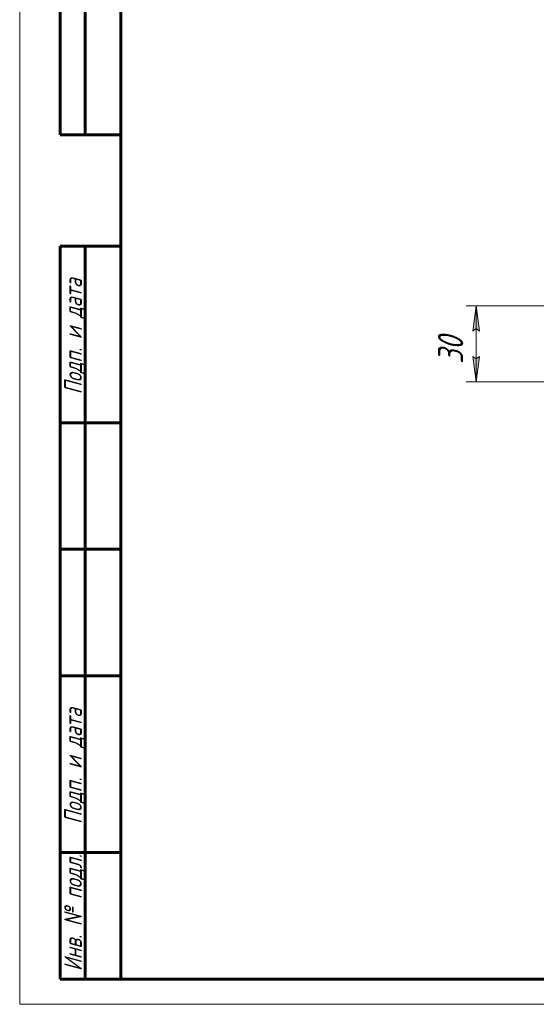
# Model space of a CAD drawing. Header units: millimetres. Extents: x 0 to 841, y 0 to 594.
# Tile 1 of 26: x 0 to 102, y 0 to 195. Entities that reach past the tile are written whole.
import ezdxf

# ---------------------------------------------------------------- set-up
doc = ezdxf.new("R2010")
doc.units = ezdxf.units.MM
doc.linetypes.add('K5LT_BASIC', pattern=[0])
doc.linetypes.add('K5LT_THIN', pattern=[0])
doc.layers.add('Системный слой', color=7, linetype='Continuous')
doc.layers.add('Системный слой (1)', color=7, linetype='Continuous', true_color=0x6c6c6c)
doc.styles.add('KDIMTEXTSTYLE', font='txt', dxfattribs={"width": 0.96, "oblique": 15, "height": 5})
doc.styles.add('KTEXTSTYLE', font='txt', dxfattribs={"width": 0.96, "height": 5})
doc.dimstyles.new('KDIMSTYLE (0.50)', dxfattribs={"dimtxt": 5, "dimasz": 1, "dimexe": 2, "dimexo": 0, "dimgap": 1, "dimtad": 1, "dimlfac": 2, "dimtxsty": 'KDIMTEXTSTYLE', "dimsah": 1, "dimcen": 0, "dimdle": 1, "dimadec": 0, "dimazin": 0, "dimtfac": 0.667, "dimtmove": 0, "dimatfit": 3, "dimfxl": 1, "dimtvp": 1, "dimtolj": 1, "dimtzin": 0, "dimarcsym": 0})

# ---------------------------------------------------------------- blocks, each defined once
blk = doc.blocks.new('D10')
at = {"layer": 'Системный слой (1)', "color": 7, "linetype": 'K5LT_THIN', "lineweight": 18}
for p, q in [((253.94, 138.15), (88.41, 138.15)), ((90.41, 138.15), (91.07, 133.15)), ((90.41, 138.15), (90.41, 123.15)), ((91.07, 133.15), (90.41, 133.65)), ((90.41, 127.65), (91.07, 128.15)), ((91.07, 128.15), (90.41, 123.15)), ((253.94, 123.15), (88.41, 123.15))]:
    blk.add_line(p, q, dxfattribs=at)
blk.add_wipeout([(89.41, 126.69), (82.03, 126.69), (82.03, 134.28), (89.41, 134.28)]).dxf.layer = 'Системный слой (1)'
at = {"layer": 'Системный слой (1)'}
for points in [[(91.07, 133.15), (90.41, 138.15), (89.75, 133.15), (90.41, 133.65)], [(90.41, 123.15), (91.07, 128.15), (90.41, 127.65), (89.75, 128.15)]]:
    blk.add_hatch(color=7, dxfattribs=at).paths.add_polyline_path(points)
at = {"layer": 'Системный слой (1)', "color": 7, "linetype": 'K5LT_THIN', "lineweight": 18}
for p, q in [((89.75, 133.15), (90.41, 138.15)), ((90.41, 133.65), (89.75, 133.15)), ((90.41, 123.15), (89.75, 128.15)), ((89.75, 128.15), (90.41, 127.65))]:
    blk.add_line(p, q, dxfattribs=at)
at = {"layer": 'Системный слой (1)', "color": 7, "insert": (82.82, 126.69), "char_height": 5, "attachment_point": 1, "rotation": 90, "style": 'KTEXTSTYLE'}
blk.add_mtext('\\fArial|b0|c204|p34;\\H5.0;\\W1.000;\\Q15;\\fGOST Type AU|b0|i0|c204|p34;\\Q15;\\W0.960;30', dxfattribs=at)
blk = doc.blocks.new('KDIMARROW_01')
at = {"layer": 'Системный слой'}
blk.add_hatch(color=0, dxfattribs=at).paths.add_polyline_path([(-5, -0.66), (0, 0), (-5, 0.66), (-4.5, 0)])
at = {"layer": 'Системный слой', "color": 0, "linetype": 'K5LT_THIN', "lineweight": 18}
for p, q in [((-4.5, 0), (-5, 0.66)), ((-5, 0.66), (0, 0)), ((0, 0), (-5, -0.66)), ((-5, -0.66), (-4.5, 0))]:
    blk.add_line(p, q, dxfattribs=at)
at = {"layer": 'Системный слой (1)', "color": 0, "linetype": 'K5LT_THIN', "lineweight": 18}
blk.add_line((638.72, 310.58), (638.22, 310.58), dxfattribs=at)
blk = doc.blocks.new('U89')
at = {"color": 7, "linetype": 'K5LT_THIN', "lineweight": 18}
for p, q in [((0, 0), (0, 594)), ((841, 0), (0, 0))]:
    blk.add_line(p, q, dxfattribs=at)
at = {"color": 150, "linetype": 'K5LT_BASIC', "lineweight": 60, "true_color": 0x0080ff}
for p, q in [((20, 5), (20, 589)), ((8, 172), (8, 292)), ((13, 172), (13, 292)), ((20, 172), (8, 172)), ((8, 5), (8, 150)), ((20, 150), (8, 150)), ((13, 5), (13, 150)), ((20, 115), (8, 115)), ((20, 90), (8, 90)), ((20, 65), (8, 65)), ((20, 30), (8, 30)), ((20, 5), (8, 5)), ((836, 5), (20, 5))]:
    blk.add_line(p, q, dxfattribs=at)
at = {"color": 7, "char_height": 3.5, "attachment_point": 1, "rotation": 90, "style": 'KTEXTSTYLE'}
for s, insert in [('\\fArial|b0|c204|p34;\\H5.0;\\W1.000;\\Q15;\\fGOST Type AU|b0|i0|c204|p34;\\Q15;\\W0.960;\\H3.50;Подп. и дата', (8.82, 120.66)), ('\\fArial|b0|c204|p34;\\H5.0;\\W1.000;\\Q15;\\fGOST Type AU|b0|i0|c204|p34;\\Q15;\\W0.960;\\H3.50;Подп. и дата', (8.82, 35.66)), ('\\fArial|b0|c204|p34;\\H5.0;\\W1.000;\\Q15;\\fGOST Type AU|b0|i0|c204|p34;\\Q15;\\W0.960;\\H3.50;Инв. № подл.', (8.82, 6.57))]:
    blk.add_mtext(s, dxfattribs=dict(at, insert=insert))

msp = doc.modelspace()

# ---------------------------------------------------------------- dimensions: what is measured, and where the dimension line sits
at = {"layer": 'Системный слой (1)', "color": 7}
dim = msp.add_linear_dim(base=(90.4125, 138.1456), p1=(253.9397, 123.1456), p2=(253.9397, 138.1456), angle=90, dimstyle='KDIMSTYLE (0.50)', override={"dimexo": 0, "dimpost": '\\fGOST Type AU|b0|c204|p34;\\H5.0;\\W0.960;\\Q15;<>', "dimblk1": 'KDIMARROW_01', "dimblk2": 'KDIMARROW_01', "dimse1": 0, "dimse2": 0, "dimclrt": 7, "dimtol": 1, "dimtp": 0, "dimtm": 0, "dimtdec": 5, "dimtolj": 1}, dxfattribs=at)
dim.commit()
dim.dimension.update_dxf_attribs({"geometry": 'D10', "text_midpoint": (90.4125, 130.6456), "dimtype": 160})

# ---------------------------------------------------------------- next in the draw order: block references
msp.add_blockref('U89', (0, 0))

doc.saveas('drawing.dxf')
